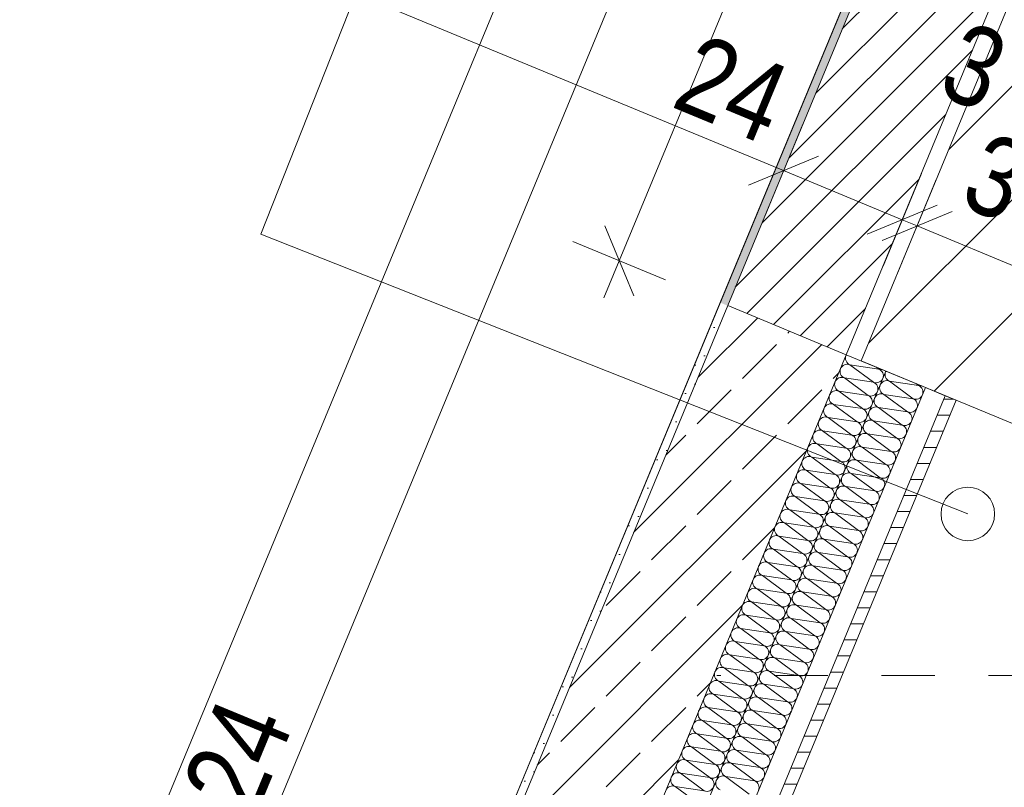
# Model space of a CAD drawing. Header units: metres. Extents: x -89 to 754, y -195 to 69.
# Tile 110 of 256: x 7.35 to 9.19, y 4.28 to 5.72. Entities that reach past the tile are written whole.
import ezdxf

# ---------------------------------------------------------------- set-up
doc = ezdxf.new("R2010")
doc.units = ezdxf.units.M
doc.header["$MEASUREMENT"] = 0
doc.linetypes.add('Strichlinie_ eng', pattern=[0.115, 0.075, -0.04])
for name, color, linetype in [('10 Wand außen', 7, 'Continuous'), ('30 Dach', 7, 'Continuous'), ('70 Entwässerung_Regenwasser', 7, 'Continuous'), ('90 Allgemein Hinweise', 7, 'Continuous'), ('95 Ausführungsplanung Bemaßung', 7, 'Continuous'), ('Neubau_10 Wand außen', 7, 'Continuous'), ('Neubau_50 Möblierung', 7, 'Continuous'), ('Neubau_95 Ausführungsplanung Bemaßung', 7, 'Continuous')]:
    doc.layers.add(name, color=color, linetype=linetype)
doc.styles.add('ERSTELLTER_STIL_3', font='ARIALN.TTF')
doc.linetypes.add('Wolke', pattern='A,0,[4,995_ARC_230 ERW_GR_EG_2607291.Shx,S=0.015817,R=0,X=-0.000255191,Y=0.048578],-1.9835,0', length=1.9835)
doc.dimstyles.new('ERSTELLTER_STIL__4', dxfattribs={"dimtxt": 0.15, "dimasz": 0.095143, "dimexe": 0.18, "dimexo": 0.0625, "dimgap": 0, "dimtad": 1, "dimzin": 0, "dimdsep": 46, "dimtxsty": 'ERSTELLTER_STIL_3', "dimblk": 'ARROWHEAD_6', "dimblk1": 'ARROWHEAD_6', "dimblk2": 'ARROWHEAD_6', "dimcen": 0.09, "dimse1": 1, "dimse2": 1, "dimclrd": 7, "dimclre": 7, "dimclrt": 7, "dimazin": 0, "dimtfac": 1, "dimtdec": 4, "dimtmove": 0, "dimatfit": 3, "dimfxl": 1, "dimtolj": 1, "dimtzin": 0, "dimarcsym": 0})
doc.dimstyles.new('ERSTELLTER_STIL__6', dxfattribs={"dimtxt": 0.15, "dimasz": 0.095143, "dimexe": 0.18, "dimexo": 0.0625, "dimgap": 0, "dimtad": 1, "dimzin": 0, "dimdsep": 46, "dimtxsty": 'ERSTELLTER_STIL_3', "dimblk": 'ARROWHEAD_6', "dimblk1": 'ARROWHEAD_6', "dimblk2": 'ARROWHEAD_6', "dimcen": 0.09, "dimse1": 1, "dimse2": 1, "dimclrd": 7, "dimclre": 7, "dimclrt": 7, "dimazin": 0, "dimtfac": 1, "dimtdec": 4, "dimtmove": 2, "dimatfit": 3, "dimfxl": 1, "dimtolj": 1, "dimtzin": 0, "dimarcsym": 0})
doc.dimstyles.new('ERSTELLTER_STIL__8', dxfattribs={"dimtxt": 0.125, "dimasz": 0.091787, "dimexe": 0.18, "dimexo": 0.04, "dimgap": 0, "dimtad": 1, "dimtih": 1, "dimtoh": 1, "dimzin": 0, "dimdsep": 46, "dimtxsty": 'ERSTELLTER_STIL_3', "dimblk": 'ARROWHEAD_5', "dimblk1": 'ARROWHEAD_5', "dimblk2": 'ARROWHEAD_5', "dimcen": 0.09, "dimclrd": 7, "dimclre": 7, "dimclrt": 7, "dimazin": 0, "dimtfac": 1, "dimtdec": 4, "dimtmove": 2, "dimatfit": 3, "dimfxl": 1, "dimtolj": 1, "dimtzin": 0, "dimarcsym": 0})
pattern_1 = [(45, (0, 0), (-0.01767767, 0.01767767), [0, -0.025])]

# ---------------------------------------------------------------- blocks, each defined once
blk = doc.blocks.new('*X93')
at = {"layer": 'Neubau_10 Wand außen', "color": 8, "linetype": 'Continuous', "lineweight": 9}
for p, q in [((9.0164, 5.011), (8.9722, 5.0437)), ((9.0266, 5.0357), (8.9722, 5.0437)), ((9.0266, 5.0357), (9.022, 5.0391)), ((9.0062, 4.9864), (8.962, 5.0191)), ((9.0164, 5.011), (8.962, 5.0191)), ((8.996, 4.9617), (8.9518, 4.9945)), ((9.0062, 4.9864), (8.9518, 4.9945)), ((8.9858, 4.9371), (8.9416, 4.9698)), ((8.996, 4.9617), (8.9416, 4.9698)), ((8.9756, 4.9125), (8.9314, 4.9452)), ((8.9858, 4.9371), (8.9314, 4.9452)), ((8.9654, 4.8878), (8.9212, 4.9206)), ((8.9756, 4.9125), (8.9212, 4.9206)), ((8.9552, 4.8632), (8.911, 4.8959)), ((8.9654, 4.8878), (8.911, 4.8959)), ((8.945, 4.8386), (8.9008, 4.8713)), ((8.9552, 4.8632), (8.9008, 4.8713)), ((8.9348, 4.8139), (8.8906, 4.8467)), ((8.945, 4.8386), (8.8906, 4.8467)), ((8.9245, 4.7893), (8.8804, 4.822)), ((8.9348, 4.8139), (8.8804, 4.822)), ((8.9143, 4.7646), (8.8702, 4.7974)), ((8.9245, 4.7893), (8.8702, 4.7974)), ((8.9041, 4.74), (8.86, 4.7727)), ((8.9143, 4.7646), (8.86, 4.7727)), ((8.8939, 4.7154), (8.8498, 4.7481)), ((8.9041, 4.74), (8.8498, 4.7481)), ((8.8837, 4.6907), (8.8396, 4.7235)), ((8.8939, 4.7154), (8.8396, 4.7235)), ((8.8735, 4.6661), (8.8294, 4.6988)), ((8.8837, 4.6907), (8.8294, 4.6988)), ((8.8633, 4.6415), (8.8191, 4.6742)), ((8.8735, 4.6661), (8.8191, 4.6742)), ((8.8531, 4.6168), (8.8089, 4.6496)), ((8.8633, 4.6415), (8.8089, 4.6496)), ((8.8429, 4.5922), (8.7987, 4.6249)), ((8.8531, 4.6168), (8.7987, 4.6249)), ((8.8327, 4.5676), (8.7885, 4.6003)), ((8.8429, 4.5922), (8.7885, 4.6003)), ((8.8225, 4.5429), (8.7783, 4.5756)), ((8.8327, 4.5676), (8.7783, 4.5756)), ((8.8123, 4.5183), (8.7681, 4.551)), ((8.8225, 4.5429), (8.7681, 4.551)), ((8.8021, 4.4936), (8.7579, 4.5264)), ((8.8123, 4.5183), (8.7579, 4.5264)), ((8.7919, 4.469), (8.7477, 4.5017)), ((8.8021, 4.4936), (8.7477, 4.5017)), ((8.7817, 4.4444), (8.7375, 4.4771)), ((8.7919, 4.469), (8.7375, 4.4771)), ((8.7715, 4.4197), (8.7273, 4.4525)), ((8.7817, 4.4444), (8.7273, 4.4525)), ((8.7613, 4.3951), (8.7171, 4.4278)), ((8.7715, 4.4197), (8.7171, 4.4278)), ((8.7511, 4.3705), (8.7069, 4.4032)), ((8.7613, 4.3951), (8.7069, 4.4032)), ((8.7409, 4.3458), (8.6967, 4.3786)), ((8.7511, 4.3705), (8.6967, 4.3786)), ((8.7307, 4.3212), (8.6865, 4.3539)), ((8.7409, 4.3458), (8.6865, 4.3539)), ((8.7205, 4.2966), (8.6763, 4.3293)), ((8.7307, 4.3212), (8.6763, 4.3293)), ((8.7102, 4.2719), (8.6661, 4.3046)), ((8.7205, 4.2966), (8.6661, 4.3046))]:
    blk.add_line(p, q, dxfattribs=at)
for centre, start, end in [((8.9773, 5.0561), 157.5, 247.5), ((8.9773, 5.0561), 151.5389, 157.5), ((8.9671, 5.0314), 67.5, 157.5), ((8.9671, 5.0314), 157.5, 247.5), ((9.0215, 5.0233), 337.5, 67.5), ((9.0317, 5.048), 247.5, 273.8439), ((8.9569, 5.0068), 157.5, 247.5), ((8.9569, 5.0068), 67.5, 157.5), ((9.0215, 5.0233), 247.5, 337.5), ((9.0113, 4.9987), 337.5, 67.5), ((8.9467, 4.9822), 157.5, 247.5), ((8.9467, 4.9822), 67.5, 157.5), ((9.0113, 4.9987), 247.5, 337.5), ((8.9365, 4.9575), 67.5, 157.5), ((9.0011, 4.9741), 247.5, 337.5), ((9.0011, 4.9741), 337.5, 67.5), ((8.9365, 4.9575), 157.5, 247.5), ((8.9909, 4.9494), 337.5, 67.5), ((8.9263, 4.9329), 157.5, 247.5), ((8.9263, 4.9329), 67.5, 157.5), ((8.9909, 4.9494), 247.5, 337.5), ((8.9807, 4.9248), 337.5, 67.5), ((8.9161, 4.9082), 157.5, 247.5), ((8.9161, 4.9082), 67.5, 157.5), ((8.9807, 4.9248), 247.5, 337.5), ((8.9059, 4.8836), 67.5, 157.5), ((8.9705, 4.9002), 247.5, 337.5), ((8.9705, 4.9002), 337.5, 67.5), ((8.9059, 4.8836), 157.5, 247.5), ((8.9603, 4.8755), 337.5, 67.5), ((8.8957, 4.859), 157.5, 247.5), ((8.8957, 4.859), 67.5, 157.5), ((8.9603, 4.8755), 247.5, 337.5), ((8.9501, 4.8509), 337.5, 67.5), ((8.8855, 4.8343), 157.5, 247.5), ((8.8855, 4.8343), 67.5, 157.5), ((8.9501, 4.8509), 247.5, 337.5), ((8.8753, 4.8097), 67.5, 157.5), ((8.9399, 4.8262), 247.5, 337.5), ((8.9399, 4.8262), 337.5, 67.5), ((8.8753, 4.8097), 157.5, 247.5), ((8.9297, 4.8016), 337.5, 67.5), ((8.8651, 4.7851), 157.5, 247.5), ((8.8651, 4.7851), 67.5, 157.5), ((8.9297, 4.8016), 247.5, 337.5), ((8.9194, 4.777), 337.5, 67.5), ((8.8549, 4.7604), 67.5, 157.5), ((8.9194, 4.777), 247.5, 337.5), ((8.8447, 4.7358), 67.5, 157.5), ((8.8549, 4.7604), 157.5, 247.5), ((8.9092, 4.7523), 337.5, 67.5), ((8.8447, 4.7358), 157.5, 247.5), ((8.9092, 4.7523), 247.5, 337.5), ((8.899, 4.7277), 337.5, 67.5), ((8.8345, 4.7111), 157.5, 247.5), ((8.8345, 4.7111), 67.5, 157.5), ((8.899, 4.7277), 247.5, 337.5), ((8.8888, 4.7031), 337.5, 67.5), ((8.8243, 4.6865), 67.5, 157.5), ((8.8888, 4.7031), 247.5, 337.5), ((8.814, 4.6619), 67.5, 157.5), ((8.8243, 4.6865), 157.5, 247.5), ((8.8786, 4.6784), 337.5, 67.5), ((8.814, 4.6619), 157.5, 247.5), ((8.8786, 4.6784), 247.5, 337.5), ((8.8684, 4.6538), 337.5, 67.5), ((8.8038, 4.6372), 157.5, 247.5), ((8.8038, 4.6372), 67.5, 157.5), ((8.8684, 4.6538), 247.5, 337.5), ((8.8582, 4.6291), 337.5, 67.5), ((8.7936, 4.6126), 67.5, 157.5), ((8.8582, 4.6291), 247.5, 337.5), ((8.7834, 4.588), 67.5, 157.5), ((8.7936, 4.6126), 157.5, 247.5), ((8.848, 4.6045), 337.5, 67.5), ((8.7834, 4.588), 157.5, 247.5), ((8.848, 4.6045), 247.5, 337.5), ((8.8378, 4.5799), 337.5, 67.5), ((8.7732, 4.5633), 157.5, 247.5), ((8.7732, 4.5633), 67.5, 157.5), ((8.8378, 4.5799), 247.5, 337.5), ((8.8276, 4.5552), 337.5, 67.5), ((8.763, 4.5387), 67.5, 157.5), ((8.8276, 4.5552), 247.5, 337.5), ((8.7528, 4.5141), 67.5, 157.5), ((8.763, 4.5387), 157.5, 247.5), ((8.8174, 4.5306), 337.5, 67.5), ((8.7528, 4.5141), 157.5, 247.5), ((8.8174, 4.5306), 247.5, 337.5), ((8.8072, 4.506), 337.5, 67.5), ((8.7426, 4.4894), 157.5, 247.5), ((8.7426, 4.4894), 67.5, 157.5), ((8.8072, 4.506), 247.5, 337.5), ((8.797, 4.4813), 337.5, 67.5), ((8.7324, 4.4648), 67.5, 157.5), ((8.797, 4.4813), 247.5, 337.5), ((8.7222, 4.4401), 67.5, 157.5), ((8.7324, 4.4648), 157.5, 247.5), ((8.7868, 4.4567), 337.5, 67.5), ((8.7222, 4.4401), 157.5, 247.5), ((8.7868, 4.4567), 247.5, 337.5), ((8.7766, 4.4321), 337.5, 67.5), ((8.712, 4.4155), 157.5, 247.5), ((8.712, 4.4155), 67.5, 157.5), ((8.7766, 4.4321), 247.5, 337.5), ((8.7664, 4.4074), 337.5, 67.5), ((8.7018, 4.3909), 67.5, 157.5), ((8.7664, 4.4074), 247.5, 337.5), ((8.6916, 4.3662), 67.5, 157.5), ((8.7018, 4.3909), 157.5, 247.5), ((8.7562, 4.3828), 337.5, 67.5), ((8.6916, 4.3662), 157.5, 247.5), ((8.7562, 4.3828), 247.5, 337.5), ((8.746, 4.3581), 337.5, 67.5), ((8.6814, 4.3416), 157.5, 247.5), ((8.6814, 4.3416), 67.5, 157.5), ((8.746, 4.3581), 247.5, 337.5), ((8.7358, 4.3335), 337.5, 67.5), ((8.6712, 4.317), 67.5, 157.5), ((8.7358, 4.3335), 247.5, 337.5), ((8.6712, 4.317), 157.5, 247.5), ((8.7256, 4.3089), 337.5, 67.5), ((8.661, 4.2923), 157.5, 247.5), ((8.661, 4.2923), 67.5, 157.5), ((8.7256, 4.3089), 247.5, 337.5), ((8.7153, 4.2842), 337.5, 67.5)]:
    blk.add_arc(centre, 0.0133, start, end, dxfattribs=at)
blk = doc.blocks.new('*X95')
at = {"layer": 'Neubau_10 Wand außen', "color": 8, "linetype": 'Continuous', "lineweight": 9}
for p, q in [((8.9425, 5.0416), (8.8983, 5.0744)), ((8.9527, 5.0663), (8.8983, 5.0744)), ((8.9527, 5.0663), (8.9481, 5.0697)), ((8.9323, 5.017), (8.8881, 5.0497)), ((8.9425, 5.0416), (8.8881, 5.0497)), ((8.9221, 4.9924), (8.8779, 5.0251)), ((8.9323, 5.017), (8.8779, 5.0251)), ((8.9119, 4.9677), (8.8677, 5.0004)), ((8.9221, 4.9924), (8.8677, 5.0004)), ((8.9017, 4.9431), (8.8575, 4.9758)), ((8.9119, 4.9677), (8.8575, 4.9758)), ((8.8915, 4.9184), (8.8473, 4.9512)), ((8.9017, 4.9431), (8.8473, 4.9512)), ((8.8813, 4.8938), (8.8371, 4.9265)), ((8.8915, 4.9184), (8.8371, 4.9265)), ((8.871, 4.8692), (8.8269, 4.9019)), ((8.8813, 4.8938), (8.8269, 4.9019)), ((8.8608, 4.8445), (8.8167, 4.8773)), ((8.871, 4.8692), (8.8167, 4.8773)), ((8.8506, 4.8199), (8.8065, 4.8526)), ((8.8608, 4.8445), (8.8065, 4.8526)), ((8.8404, 4.7953), (8.7963, 4.828)), ((8.8506, 4.8199), (8.7963, 4.828)), ((8.8302, 4.7706), (8.7861, 4.8034)), ((8.8404, 4.7953), (8.7861, 4.8034)), ((8.82, 4.746), (8.7759, 4.7787)), ((8.8302, 4.7706), (8.7759, 4.7787)), ((8.8098, 4.7214), (8.7656, 4.7541)), ((8.82, 4.746), (8.7656, 4.7541)), ((8.7996, 4.6967), (8.7554, 4.7294)), ((8.8098, 4.7214), (8.7554, 4.7294)), ((8.7894, 4.6721), (8.7452, 4.7048)), ((8.7996, 4.6967), (8.7452, 4.7048)), ((8.7792, 4.6474), (8.735, 4.6802)), ((8.7894, 4.6721), (8.735, 4.6802)), ((8.769, 4.6228), (8.7248, 4.6555)), ((8.7792, 4.6474), (8.7248, 4.6555)), ((8.7588, 4.5982), (8.7146, 4.6309)), ((8.769, 4.6228), (8.7146, 4.6309)), ((8.7486, 4.5735), (8.7044, 4.6063)), ((8.7588, 4.5982), (8.7044, 4.6063)), ((8.7384, 4.5489), (8.6942, 4.5816)), ((8.7486, 4.5735), (8.6942, 4.5816)), ((8.7282, 4.5243), (8.684, 4.557)), ((8.7384, 4.5489), (8.684, 4.557)), ((8.718, 4.4996), (8.6738, 4.5324)), ((8.7282, 4.5243), (8.6738, 4.5324)), ((8.7078, 4.475), (8.6636, 4.5077)), ((8.718, 4.4996), (8.6636, 4.5077)), ((8.6976, 4.4503), (8.6534, 4.4831)), ((8.7078, 4.475), (8.6534, 4.4831)), ((8.6874, 4.4257), (8.6432, 4.4584)), ((8.6976, 4.4503), (8.6432, 4.4584)), ((8.6772, 4.4011), (8.633, 4.4338)), ((8.6874, 4.4257), (8.633, 4.4338)), ((8.6669, 4.3764), (8.6228, 4.4092)), ((8.6772, 4.4011), (8.6228, 4.4092)), ((8.6567, 4.3518), (8.6126, 4.3845)), ((8.6669, 4.3764), (8.6126, 4.3845)), ((8.6465, 4.3272), (8.6024, 4.3599)), ((8.6567, 4.3518), (8.6024, 4.3599)), ((8.6363, 4.3025), (8.5922, 4.3353)), ((8.6465, 4.3272), (8.5922, 4.3353)), ((8.6261, 4.2779), (8.582, 4.3106)), ((8.6363, 4.3025), (8.582, 4.3106)), ((8.6159, 4.2533), (8.5718, 4.286)), ((8.6261, 4.2779), (8.5718, 4.286))]:
    blk.add_line(p, q, dxfattribs=at)
for centre, start, end in [((8.9034, 5.0867), 157.5, 247.5), ((8.9034, 5.0867), 151.5389, 157.5), ((8.8932, 5.062), 157.5, 247.5), ((8.8932, 5.062), 67.5, 157.5), ((8.9476, 5.054), 337.5, 67.5), ((8.9578, 5.0786), 247.5, 273.8438), ((8.883, 5.0374), 157.5, 247.5), ((8.883, 5.0374), 67.5, 157.5), ((8.9476, 5.054), 247.5, 337.5), ((8.8728, 5.0128), 67.5, 157.5), ((8.9374, 5.0293), 247.5, 337.5), ((8.9374, 5.0293), 337.5, 67.5), ((8.8728, 5.0128), 157.5, 247.5), ((8.9272, 5.0047), 337.5, 67.5), ((8.8626, 4.9881), 157.5, 247.5), ((8.8626, 4.9881), 67.5, 157.5), ((8.9272, 5.0047), 247.5, 337.5), ((8.917, 4.98), 337.5, 67.5), ((8.8524, 4.9635), 157.5, 247.5), ((8.8524, 4.9635), 67.5, 157.5), ((8.917, 4.98), 247.5, 337.5), ((8.8422, 4.9389), 67.5, 157.5), ((8.9068, 4.9554), 247.5, 337.5), ((8.9068, 4.9554), 337.5, 67.5), ((8.8422, 4.9389), 157.5, 247.5), ((8.8966, 4.9308), 337.5, 67.5), ((8.832, 4.9142), 157.5, 247.5), ((8.832, 4.9142), 67.5, 157.5), ((8.8966, 4.9308), 247.5, 337.5), ((8.8864, 4.9061), 337.5, 67.5), ((8.8218, 4.8896), 157.5, 247.5), ((8.8218, 4.8896), 67.5, 157.5), ((8.8864, 4.9061), 247.5, 337.5), ((8.8116, 4.8649), 67.5, 157.5), ((8.8761, 4.8815), 247.5, 337.5), ((8.8761, 4.8815), 337.5, 67.5), ((8.8116, 4.8649), 157.5, 247.5), ((8.8659, 4.8569), 337.5, 67.5), ((8.8014, 4.8403), 157.5, 247.5), ((8.8014, 4.8403), 67.5, 157.5), ((8.8659, 4.8569), 247.5, 337.5), ((8.8557, 4.8322), 337.5, 67.5), ((8.7912, 4.8157), 67.5, 157.5), ((8.8557, 4.8322), 247.5, 337.5), ((8.781, 4.791), 67.5, 157.5), ((8.7912, 4.8157), 157.5, 247.5), ((8.8455, 4.8076), 337.5, 67.5), ((8.781, 4.791), 157.5, 247.5), ((8.8455, 4.8076), 247.5, 337.5), ((8.8353, 4.7829), 337.5, 67.5), ((8.7707, 4.7664), 157.5, 247.5), ((8.7707, 4.7664), 67.5, 157.5), ((8.8353, 4.7829), 247.5, 337.5), ((8.8251, 4.7583), 337.5, 67.5), ((8.7605, 4.7418), 67.5, 157.5), ((8.8251, 4.7583), 247.5, 337.5), ((8.7503, 4.7171), 67.5, 157.5), ((8.7605, 4.7418), 157.5, 247.5), ((8.8149, 4.7337), 337.5, 67.5), ((8.7503, 4.7171), 157.5, 247.5), ((8.8149, 4.7337), 247.5, 337.5), ((8.8047, 4.709), 337.5, 67.5), ((8.7401, 4.6925), 157.5, 247.5), ((8.7401, 4.6925), 67.5, 157.5), ((8.8047, 4.709), 247.5, 337.5), ((8.7945, 4.6844), 337.5, 67.5), ((8.7299, 4.6679), 67.5, 157.5), ((8.7945, 4.6844), 247.5, 337.5), ((8.7197, 4.6432), 67.5, 157.5), ((8.7299, 4.6679), 157.5, 247.5), ((8.7843, 4.6598), 337.5, 67.5), ((8.7197, 4.6432), 157.5, 247.5), ((8.7843, 4.6598), 247.5, 337.5), ((8.7741, 4.6351), 337.5, 67.5), ((8.7095, 4.6186), 157.5, 247.5), ((8.7095, 4.6186), 67.5, 157.5), ((8.7741, 4.6351), 247.5, 337.5), ((8.7639, 4.6105), 337.5, 67.5), ((8.6993, 4.5939), 67.5, 157.5), ((8.7639, 4.6105), 247.5, 337.5), ((8.6891, 4.5693), 67.5, 157.5), ((8.6993, 4.5939), 157.5, 247.5), ((8.7537, 4.5859), 337.5, 67.5), ((8.6891, 4.5693), 157.5, 247.5), ((8.7537, 4.5859), 247.5, 337.5), ((8.7435, 4.5612), 337.5, 67.5), ((8.6789, 4.5447), 157.5, 247.5), ((8.6789, 4.5447), 67.5, 157.5), ((8.7435, 4.5612), 247.5, 337.5), ((8.7333, 4.5366), 337.5, 67.5), ((8.6687, 4.52), 67.5, 157.5), ((8.7333, 4.5366), 247.5, 337.5), ((8.6585, 4.4954), 67.5, 157.5), ((8.6687, 4.52), 157.5, 247.5), ((8.7231, 4.5119), 337.5, 67.5), ((8.6585, 4.4954), 157.5, 247.5), ((8.7231, 4.5119), 247.5, 337.5), ((8.7129, 4.4873), 337.5, 67.5), ((8.6483, 4.4708), 157.5, 247.5), ((8.6483, 4.4708), 67.5, 157.5), ((8.7129, 4.4873), 247.5, 337.5), ((8.7027, 4.4627), 337.5, 67.5), ((8.6381, 4.4461), 67.5, 157.5), ((8.7027, 4.4627), 247.5, 337.5), ((8.6279, 4.4215), 67.5, 157.5), ((8.6381, 4.4461), 157.5, 247.5), ((8.6925, 4.438), 337.5, 67.5), ((8.6279, 4.4215), 157.5, 247.5), ((8.6925, 4.438), 247.5, 337.5), ((8.6823, 4.4134), 337.5, 67.5), ((8.6177, 4.3968), 157.5, 247.5), ((8.6177, 4.3968), 67.5, 157.5), ((8.6823, 4.4134), 247.5, 337.5), ((8.6721, 4.3888), 337.5, 67.5), ((8.6075, 4.3722), 67.5, 157.5), ((8.6721, 4.3888), 247.5, 337.5), ((8.6075, 4.3722), 157.5, 247.5), ((8.6618, 4.3641), 337.5, 67.5), ((8.5973, 4.3476), 157.5, 247.5), ((8.5973, 4.3476), 67.5, 157.5), ((8.6618, 4.3641), 247.5, 337.5), ((8.6516, 4.3395), 337.5, 67.5), ((8.5871, 4.3229), 157.5, 247.5), ((8.5871, 4.3229), 67.5, 157.5), ((8.6516, 4.3395), 247.5, 337.5), ((8.6414, 4.3148), 337.5, 67.5), ((8.5769, 4.2983), 67.5, 157.5), ((8.6414, 4.3148), 247.5, 337.5), ((8.5769, 4.2983), 157.5, 247.5), ((8.6312, 4.2902), 337.5, 67.5), ((8.5667, 4.2737), 67.5, 157.5), ((8.6312, 4.2902), 247.5, 337.5)]:
    blk.add_arc(centre, 0.0133, start, end, dxfattribs=at)
blk = doc.blocks.new('*D611')
at = {"layer": '95 Ausführungsplanung Bemaßung', "color": 7, "linetype": 'Continuous', "lineweight": 9}
for p, q in [((8.7453, 13.5183), (8.6911, 13.6492)), ((8.7182, 13.5838), (8.7469, 13.6532)), ((8.8049, 13.5478), (8.6314, 13.6197)), ((3.9184, 1.9961), (8.7182, 13.5838)), ((3.8913, 2.0616), (3.9455, 1.9307)), ((4.0052, 1.9602), (3.8317, 2.0321)), ((3.8897, 1.9267), (3.9184, 1.9961))]:
    blk.add_line(p, q, dxfattribs=at)
at = {"layer": '95 Ausführungsplanung Bemaßung', "color": 7, "lineweight": 9, "insert": (6.417, 8.061), "char_height": 0.15, "attachment_point": 7, "rotation": 67.5, "style": 'ERSTELLTER_STIL_3'}
blk.add_mtext('\\A1;{\\pql;\\fArial Narrow|b0|i0|c0|p0;\\W1.000000;12,54}', dxfattribs=at)
blk = doc.blocks.new('ARROWHEAD_6')
at = {"color": 0, "linetype": 'Continuous', "lineweight": 0}
for p, q in [((-0.5, -0.5), (0.5, 0.5)), ((0, 0), (-1, 0))]:
    blk.add_line(p, q, dxfattribs=at)
blk = doc.blocks.new('*D793')
at = {"layer": '95 Ausführungsplanung Bemaßung', "color": 7, "linetype": 'Continuous', "lineweight": 9}
for p, q in [((5.2598, 6.9473), (5.129, 6.8931)), ((5.1944, 6.9202), (5.4161, 6.8283)), ((5.3802, 6.7416), (5.4521, 6.9151)), ((5.4816, 6.8554), (5.3507, 6.8012)), ((5.4161, 6.8283), (8.7744, 5.4373))]:
    blk.add_line(p, q, dxfattribs=at)
blk = doc.blocks.new('*D794')
at = {"layer": '95 Ausführungsplanung Bemaßung', "color": 7, "linetype": 'Continuous', "lineweight": 9}
for p, q in [((5.4816, 6.8554), (5.3507, 6.8012)), ((5.4161, 6.8283), (8.7744, 5.4373)), ((8.7385, 5.3505), (8.8104, 5.524)), ((8.8399, 5.4644), (8.709, 5.4102))]:
    blk.add_line(p, q, dxfattribs=at)
at = {"layer": '95 Ausführungsplanung Bemaßung', "color": 7, "lineweight": 9, "char_height": 0.15, "attachment_point": 7, "rotation": 337.5, "style": 'ERSTELLTER_STIL_3'}
for s, insert in [('\\A1;{\\pql;\\fArial Narrow|b0|i0|c0|p0;\\W1.000000;3,63\\fArial Narrow|b0|i0|c0|p0;\\W1.000000;\\A1{\\H.66x;\\S5^  ;}}', (6.9078, 6.2052)), ('\\A1;{\\pql;\\fArial Narrow|b0|i0|c0|p0;\\W1.000000;24}', (8.5612, 5.5581))]:
    blk.add_mtext(s, dxfattribs=dict(at, insert=insert))
blk = doc.blocks.new('*D795')
at = {"layer": '95 Ausführungsplanung Bemaßung', "color": 7, "linetype": 'Continuous', "lineweight": 9}
for p, q in [((5.4161, 6.8283), (8.7744, 5.4373)), ((8.7385, 5.3505), (8.8104, 5.524)), ((8.8399, 5.4644), (8.709, 5.4102)), ((8.7744, 5.4373), (8.9962, 5.3454)), ((8.9602, 5.2587), (9.0321, 5.4322)), ((8.9307, 5.3183), (9.0616, 5.3725)), ((9.0893, 5.3611), (8.9585, 5.3069))]:
    blk.add_line(p, q, dxfattribs=at)
at = {"layer": '95 Ausführungsplanung Bemaßung', "color": 7, "lineweight": 9, "insert": (9.0573, 5.5799), "char_height": 0.15, "attachment_point": 7, "rotation": 337.5, "style": 'ERSTELLTER_STIL_3'}
blk.add_mtext('\\A1;{\\pql;\\fArial Narrow|b0|i0|c0|p0;\\W1.000000;3}', dxfattribs=at)
blk = doc.blocks.new('*D796')
at = {"layer": '95 Ausführungsplanung Bemaßung', "color": 7, "linetype": 'Continuous', "lineweight": 9}
for p, q in [((8.7744, 5.4373), (8.9962, 5.3454)), ((8.9602, 5.2587), (9.0321, 5.4322)), ((8.988, 5.2472), (9.0598, 5.4207)), ((8.9307, 5.3183), (9.0616, 5.3725)), ((9.0893, 5.3611), (8.9585, 5.3069)), ((8.9962, 5.3454), (9.0239, 5.334)), ((9.0239, 5.334), (9.3611, 5.1943))]:
    blk.add_line(p, q, dxfattribs=at)
blk = doc.blocks.new('*D797')
at = {"layer": '95 Ausführungsplanung Bemaßung', "color": 7, "linetype": 'Continuous', "lineweight": 9}
for p, q in [((8.9307, 5.3183), (9.0616, 5.3725)), ((9.0893, 5.3611), (8.9585, 5.3069)), ((9.0239, 5.334), (9.3611, 5.1943)), ((9.3252, 5.1075), (9.397, 5.281)), ((9.2957, 5.1672), (9.4265, 5.2214)), ((9.3611, 5.1943), (9.4305, 5.1655))]:
    blk.add_line(p, q, dxfattribs=at)
at = {"layer": '95 Ausführungsplanung Bemaßung', "color": 7, "lineweight": 9, "insert": (9.0824, 5.3341), "char_height": 0.15, "attachment_point": 7, "rotation": 337.5, "style": 'ERSTELLTER_STIL_3'}
blk.add_mtext('\\A1;{\\pql;\\fArial Narrow|b0|i0|c0|p0;\\W1.000000;36\\fArial Narrow|b0|i0|c0|p0;\\W1.000000;\\A1{\\H.66x;\\S5^  ;}}', dxfattribs=at)
blk = doc.blocks.new('*D869')
at = {"layer": '95 Ausführungsplanung Bemaßung', "color": 7, "linetype": 'Continuous', "lineweight": 9}
for p, q in [((3.8784, 3.1158), (3.6566, 3.2077)), ((3.8129, 3.0887), (3.9438, 3.1429)), ((7.2367, 1.7248), (3.8784, 3.1158)), ((7.1712, 1.6977), (7.3021, 1.7519))]:
    blk.add_line(p, q, dxfattribs=at)
at = {"layer": '95 Ausführungsplanung Bemaßung', "color": 7, "lineweight": 9, "char_height": 0.15, "attachment_point": 7, "rotation": 337.5, "style": 'ERSTELLTER_STIL_3'}
for s, insert in [('\\A1;{\\pql;\\fArial Narrow|b0|i0|c0|p0;\\W1.000000;24}', (3.9361, 3.1244)), ('\\A1;{\\pql;\\fArial Narrow|b0|i0|c0|p0;\\W1.000000;3,63\\fArial Narrow|b0|i0|c0|p0;\\W1.000000;\\A1{\\H.66x;\\S5^  ;}}', (5.3701, 2.4927))]:
    blk.add_mtext(s, dxfattribs=dict(at, insert=insert))
blk = doc.blocks.new('*D874')
at = {"layer": '95 Ausführungsplanung Bemaßung', "color": 7, "linetype": 'Continuous', "lineweight": 9}
for p, q in [((11.8622, 13.857), (11.808, 13.9878)), ((11.8639, 13.9918), (11.8351, 13.9224)), ((11.7484, 13.9583), (11.9219, 13.8865)), ((11.8351, 13.9224), (7.7947, 4.1681)), ((7.8218, 4.1026), (7.7676, 4.2335)), ((7.7947, 4.1681), (7.7029, 3.9463))]:
    blk.add_line(p, q, dxfattribs=at)
at = {"layer": '95 Ausführungsplanung Bemaßung', "color": 7, "lineweight": 9, "char_height": 0.15, "attachment_point": 7, "rotation": 67.5, "style": 'ERSTELLTER_STIL_3'}
for s, insert in [('\\A1;{\\pql;\\fArial Narrow|b0|i0|c0|p0;\\W1.000000;10,56}', (9.704, 8.856)), ('\\A1;{\\pql;\\fArial Narrow|b0|i0|c0|p0;\\W1.000000;24}', (7.7862, 4.2258))]:
    blk.add_mtext(s, dxfattribs=dict(at, insert=insert))
blk = doc.blocks.new('*D875')
at = {"layer": '95 Ausführungsplanung Bemaßung', "color": 7, "linetype": 'Continuous', "lineweight": 9}
for p, q in [((11.8351, 13.9224), (7.7947, 4.1681)), ((7.8218, 4.1026), (7.7676, 4.2335)), ((7.708, 4.204), (7.8815, 4.1321)), ((7.7947, 4.1681), (7.7029, 3.9463)), ((7.73, 3.8809), (7.6758, 4.0118)), ((7.6161, 3.9823), (7.7896, 3.9104)), ((7.7029, 3.9463), (6.551, 1.1655))]:
    blk.add_line(p, q, dxfattribs=at)
blk = doc.blocks.new('*D888')
at = {"layer": '95 Ausführungsplanung Bemaßung', "color": 7, "linetype": 'Continuous', "lineweight": 9}
for p, q in [((7.4076, 13.9648), (7.3534, 14.0957)), ((7.3805, 14.0302), (7.4092, 14.0996)), ((7.4672, 13.9943), (7.2937, 14.0662)), ((3.7668, 5.3061), (7.3805, 14.0302)), ((3.7397, 5.3715), (3.7939, 5.2407)), ((3.8536, 5.2702), (3.6801, 5.342)), ((3.189, 3.911), (3.7668, 5.3061))]:
    blk.add_line(p, q, dxfattribs=at)
at = {"layer": '95 Ausführungsplanung Bemaßung', "color": 7, "lineweight": 9, "insert": (5.5013, 9.4807), "char_height": 0.15, "attachment_point": 7, "rotation": 67.5, "style": 'ERSTELLTER_STIL_3'}
blk.add_mtext('\\A1;{\\pql;\\fArial Narrow|b0|i0|c0|p0;\\W1.000000;9,44\\fArial Narrow|b0|i0|c0|p0;\\W1.000000;\\A1{\\H.66x;\\S5^  ;}}', dxfattribs=at)
blk = doc.blocks.new('*D893')
at = {"layer": '95 Ausführungsplanung Bemaßung', "color": 7, "linetype": 'Continuous', "lineweight": 9}
for p, q in [((13.2356, 13.6944), (13.1814, 13.8253)), ((13.2373, 13.8293), (13.2085, 13.7599)), ((13.1218, 13.7958), (13.2953, 13.7239)), ((13.2085, 13.7599), (9.5122, 4.836)), ((9.5393, 4.7706), (9.4851, 4.9015)), ((9.4254, 4.872), (9.5989, 4.8001)), ((9.5122, 4.836), (7.7808, 0.6561))]:
    blk.add_line(p, q, dxfattribs=at)
at = {"layer": '95 Ausführungsplanung Bemaßung', "color": 7, "lineweight": 9, "insert": (11.2679, 9.1533), "char_height": 0.15, "attachment_point": 7, "rotation": 67.5, "style": 'ERSTELLTER_STIL_3'}
blk.add_mtext('\\A1;{\\pql;\\fArial Narrow|b0|i0|c0|p0;\\W1.000000;9,66}', dxfattribs=at)
blk = doc.blocks.new('*D894')
at = {"layer": '95 Ausführungsplanung Bemaßung', "color": 7, "linetype": 'Continuous', "lineweight": 9}
for p, q in [((9.5393, 4.7706), (9.4851, 4.9015)), ((9.4254, 4.872), (9.5989, 4.8001)), ((9.5122, 4.836), (7.7808, 0.6561)), ((7.8079, 0.5907), (7.7537, 0.7215)), ((7.7808, 0.6561), (7.6889, 0.4343))]:
    blk.add_line(p, q, dxfattribs=at)
at = {"layer": '95 Ausführungsplanung Bemaßung', "color": 7, "lineweight": 9, "insert": (8.5741, 2.5586), "char_height": 0.15, "attachment_point": 7, "rotation": 67.5, "style": 'ERSTELLTER_STIL_3'}
blk.add_mtext('\\A1;{\\pql;\\fArial Narrow|b0|i0|c0|p0;\\W1.000000;4,52\\fArial Narrow|b0|i0|c0|p0;\\W1.000000;\\A1{\\H.66x;\\S5^  ;}}', dxfattribs=at)
blk = doc.blocks.new('*D895')
at = {"layer": '95 Ausführungsplanung Bemaßung', "color": 7, "linetype": 'Continuous', "lineweight": 9}
for p, q in [((9.5122, 4.836), (7.7808, 0.6561)), ((7.8079, 0.5907), (7.7537, 0.7215)), ((7.694, 0.692), (7.8675, 0.6201)), ((7.7808, 0.6561), (7.6889, 0.4343)), ((7.6618, 0.4998), (7.716, 0.3689)), ((7.6022, 0.4703), (7.7757, 0.3984)), ((7.6889, 0.4343), (7.6602, 0.365))]:
    blk.add_line(p, q, dxfattribs=at)
at = {"layer": '95 Ausführungsplanung Bemaßung', "color": 7, "lineweight": 9, "insert": (7.6888, 0.4668), "char_height": 0.15, "attachment_point": 7, "rotation": 67.5, "style": 'ERSTELLTER_STIL_3'}
blk.add_mtext('\\A1;{\\pql;\\fArial Narrow|b0|i0|c0|p0;\\W1.000000;24}', dxfattribs=at)
blk = doc.blocks.new('*D898')
at = {"layer": '95 Ausführungsplanung Bemaßung', "color": 7, "linetype": 'Continuous', "lineweight": 9}
for p, q in [((9.9088, 4.6175), (9.8546, 4.7484)), ((9.8817, 4.683), (9.9104, 4.7524)), ((9.9684, 4.647), (9.795, 4.7189)), ((8.2142, 0.6573), (9.8817, 4.683)), ((8.1871, 0.7227), (8.2413, 0.5919)), ((8.301, 0.6214), (8.1275, 0.6932))]:
    blk.add_line(p, q, dxfattribs=at)
at = {"layer": '95 Ausführungsplanung Bemaßung', "color": 7, "lineweight": 9, "char_height": 0.15, "attachment_point": 7, "rotation": 67.5, "style": 'ERSTELLTER_STIL_3'}
for s, insert in [('\\A1;{\\pql;\\fArial Narrow|b0|i0|c0|p0;\\W1.000000;4,35\\fArial Narrow|b0|i0|c0|p0;\\W1.000000;\\A1{\\H.66x;\\S5^  ;}}', (8.9756, 2.4827)), ('\\A1;{\\pql;\\fArial Narrow|b0|i0|c0|p0;\\W1.000000;16\\fArial Narrow|b0|i0|c0|p0;\\W1.000000;\\A1{\\H.66x;\\S5^  ;}}', (8.2126, 0.7122))]:
    blk.add_mtext(s, dxfattribs=dict(at, insert=insert))
blk = doc.blocks.new('*D899')
at = {"layer": '95 Ausführungsplanung Bemaßung', "color": 7, "linetype": 'Continuous', "lineweight": 9}
for p, q in [((12.047, 13.7804), (11.9928, 13.9113)), ((12.0486, 13.9153), (12.0199, 13.8459)), ((11.9331, 13.8818), (12.1066, 13.8099)), ((12.0199, 13.8459), (8.4672, 5.2689)), ((8.4401, 5.3343), (8.4943, 5.2034)), ((8.3804, 5.3048), (8.5539, 5.2329)), ((8.4672, 5.2689), (8.4384, 5.1995))]:
    blk.add_line(p, q, dxfattribs=at)
at = {"layer": '95 Ausführungsplanung Bemaßung', "color": 7, "lineweight": 9, "insert": (10.1712, 9.3699), "char_height": 0.15, "attachment_point": 7, "rotation": 67.5, "style": 'ERSTELLTER_STIL_3'}
blk.add_mtext('\\A1;{\\pql;\\fArial Narrow|b0|i0|c0|p0;\\W1.000000;9,28\\fArial Narrow|b0|i0|c0|p0;\\W1.000000;\\A1{\\H.66x;\\S5^  ;}}', dxfattribs=at)
blk = doc.blocks.new('*D903')
at = {"layer": 'Neubau_95 Ausführungsplanung Bemaßung', "linetype": 'Continuous', "lineweight": 9}
for points in [[(11.2392, 13.7619), (11.2187, 13.6675), (11.2686, 13.6699)], [(11.8463, 12.8534), (11.7725, 12.9158), (11.7512, 12.8705)]]:
    blk.add_hatch(color=7, dxfattribs=at).paths.add_polyline_path(points)
at = {"layer": 'Neubau_95 Ausführungsplanung Bemaßung', "color": 7, "linetype": 'Continuous', "lineweight": 9}
for p, q in [((11.2392, 13.7619), (11.2187, 13.6675)), ((11.2392, 13.7619), (11.2686, 13.6699)), ((11.2686, 13.6699), (11.2187, 13.6675)), ((11.7512, 12.8705), (11.7725, 12.9158)), ((11.8463, 12.8534), (11.7725, 12.9158)), ((11.8463, 12.8534), (11.7512, 12.8705))]:
    blk.add_line(p, q, dxfattribs=at)
blk.add_arc((12.2226, 13.7619), 0.9834, 185.4382, 242.0618, dxfattribs=at)
at = {"layer": 'Neubau_95 Ausführungsplanung Bemaßung', "color": 7, "lineweight": 9, "char_height": 0.125, "attachment_point": 7, "style": 'ERSTELLTER_STIL_3'}
for s, insert in [('\\A1;{\\pql;\\fArial Narrow|b0|i0|c0|p0;\\W1.000000;ca. 67,50°}', (10.1715, 13.0792)), ('\\A1;{\\pql;\\fArial Narrow|b0|i0|c0|p0;\\W1.000000;parallel zum Bestand}', (10.1715, 12.9042))]:
    blk.add_mtext(s, dxfattribs=dict(at, insert=insert))
blk = doc.blocks.new('ARROWHEAD_5')
at = {"linetype": 'Continuous', "lineweight": 0}
blk.add_hatch(color=0, dxfattribs=at).paths.add_polyline_path([(-1, 0.2679), (0, 0), (-1, -0.2679)])
at = {"color": 0, "linetype": 'Continuous', "lineweight": 0}
blk.add_line((0, 0), (-1, 0), dxfattribs=at)

msp = doc.modelspace()

# ---------------------------------------------------------------- hatches: boundary and pattern name
at = {"layer": '10 Wand außen', "linetype": 'Continuous', "lineweight": 18, "true_color": 0x1f1f1f}
h = msp.add_hatch(dxfattribs=at)
h.set_pattern_fill('Mauerziegel_HLz_4_0001', color=250, style=0, pattern_type=2)
h.set_pattern_definition([(45, (0, 0), (-0.106066, 0.106066), [])])
h.paths.add_polyline_path([(8.9193, 5.0816), (9.2566, 4.9419), (11.7024, 10.8468), (11.3652, 10.9865)])
at = {"layer": 'Neubau_10 Wand außen', "linetype": 'Continuous', "lineweight": 0, "true_color": 0x000000}
h = msp.add_hatch(dxfattribs=at)
h.set_pattern_fill('Hochlochziegel_0001', color=18, style=0, pattern_type=2)
h.set_pattern_definition([(45, (0, 0), (-0.03535534, 0.03535534), [])])
h.paths.add_polyline_path([(12.5665, 14.0019), (12.223, 13.7628), (8.6699, 5.1849), (8.8916, 5.0931), (12.5818, 14.0019)])
h = msp.add_hatch(dxfattribs=at)
h.set_pattern_fill('Gips_0001', color=18, style=0, pattern_type=2)
h.set_pattern_definition(pattern_1)
h.paths.add_polyline_path([(12.2002, 13.7469), (8.656, 5.1906), (8.6699, 5.1849), (12.2164, 13.7469)])
h = msp.add_hatch(dxfattribs=at)
h.set_pattern_fill('Gips_0001', color=18, style=0, pattern_type=2)
h.set_pattern_definition(pattern_1)
h.paths.add_polyline_path([(8.188, 4.0214), (8.6699, 5.1849), (8.656, 5.1906), (8.1741, 4.0272)])
h = msp.add_hatch(dxfattribs=at)
h.set_pattern_fill('Beton_Stahlbeton_0001', color=18, style=0, pattern_type=2)
h.set_pattern_definition([(45, (0, 0), (-0.0848528, 0.0848528), []), (45, (-0.04243, 0.04243), (-0.0848528, 0.0848528), [0.09, -0.03])])
h.paths.add_polyline_path([(8.404, 3.9157), (8.8916, 5.0931), (8.6699, 5.1849), (8.1822, 4.0076)])
at = {"layer": 'Neubau_10 Wand außen', "linetype": 'Continuous', "lineweight": 9}
h = msp.add_hatch(dxfattribs=at)
h.set_pattern_fill('Holzwerkstoff_Sperrholz__D2', color=8, style=0, pattern_type=2)
h.set_pattern_definition([(0, (0, 0), (0, 0.03), [])])
h.paths.add_polyline_path([(8.4012, 3.3865), (8.4215, 3.3781), (9.0967, 5.0081), (9.0764, 5.0165)])

# ---------------------------------------------------------------- linework, layer by layer
at = {"layer": '10 Wand außen', "color": 7, "linetype": 'Continuous', "lineweight": 9, "flags": 128}
for points in [[(11.3652, 10.9865), (8.9193, 5.0816)], [(8.9193, 5.0816), (9.2566, 4.9419)]]:
    msp.add_lwpolyline(points, dxfattribs=at)
at = {"layer": '30 Dach', "color": 7, "linetype": 'Strichlinie_ eng', "lineweight": 9}
msp.add_line((40.0571, 4.5119), (8.6497, 4.4934), dxfattribs=at)
at = {"layer": '70 Entwässerung_Regenwasser', "color": 140, "linetype": 'Continuous', "lineweight": 18, "true_color": 0x00a8ff}
for p, q in [((7.7973, 5.3184), (15.6758, 25.229)), ((9.1187, 4.7955), (7.7973, 5.3184))]:
    msp.add_line(p, q, dxfattribs=at)
msp.add_circle((9.1187, 4.7955), 0.05, dxfattribs=at)
at = {"layer": '90 Allgemein Hinweise', "color": 6, "linetype": 'Wolke', "lineweight": 18}
msp.add_ellipse((7.6771, 8.0429), major_axis=(1.5358, 3.618), ratio=0.144229, dxfattribs=at)
at = {"layer": 'Neubau_10 Wand außen', "color": 7, "linetype": 'Continuous', "lineweight": 13}
for p, q in [((12.2164, 13.7469), (8.6699, 5.1849)), ((8.6699, 5.1849), (8.1822, 4.0076)), ((8.404, 3.9157), (8.8916, 5.0931)), ((8.2903, 3.4324), (8.9655, 5.0624)), ((8.3643, 3.4018), (9.0394, 5.0318)), ((8.4012, 3.3865), (9.0764, 5.0165))]:
    msp.add_line(p, q, dxfattribs=at)
at = {"layer": 'Neubau_10 Wand außen', "color": 7, "linetype": 'Continuous', "lineweight": 13, "flags": 128}
for points in [[(8.8916, 5.0931), (12.5818, 14.0019)], [(12.2002, 13.7469), (8.656, 5.1906)], [(8.656, 5.1906), (8.1741, 4.0272)], [(8.8916, 5.0931), (8.6699, 5.1849)], [(8.8916, 5.0931), (8.6699, 5.1849)], [(8.9655, 5.0624), (8.8916, 5.0931)], [(9.0394, 5.0318), (8.9655, 5.0624)], [(9.0764, 5.0165), (9.0394, 5.0318)], [(8.4215, 3.3781), (9.0967, 5.0081)], [(9.0967, 5.0081), (9.0764, 5.0165)]]:
    msp.add_lwpolyline(points, dxfattribs=at)
at = {"layer": 'Neubau_50 Möblierung', "color": 254, "linetype": 'Continuous', "lineweight": 18, "true_color": 0xdfdfdf, "flags": 128}
msp.add_lwpolyline([(12.2002, 13.7469), (8.1741, 4.0272), (7.6198, 4.2568), (11.5507, 13.7469)], close=True, dxfattribs=at)

# ---------------------------------------------------------------- block references
at = {"layer": 'Neubau_10 Wand außen', "color": 7, "lineweight": 9}
for name in ['*X95', '*X93']:
    msp.add_blockref(name, (0, 0), dxfattribs=at)

# ---------------------------------------------------------------- dimensions: what is measured, and where the dimension line sits
at = {"layer": '95 Ausführungsplanung Bemaßung', "color": 7, "linetype": 'Continuous', "lineweight": 9}
for base, p1, p2, angle, dimstyle, picture, middle, turn in [((7.3805, 14.0302), (4.4609, 5.0186), (8.0283, 13.7619), 67.5, 'ERSTELLTER_STIL__4', '*D888', (5.5514, 9.8887), 67.5), ((9.5122, 4.836), (12.588, 14.0169), (8.6699, 5.1849), 247.5, 'ERSTELLTER_STIL__4', '*D893', (11.273, 9.3614), 67.5), ((7.7947, 4.1681), (12.2226, 13.7619), (7.8797, 4.1329), 247.5, 'ERSTELLTER_STIL__4', '*D874', (9.7309, 9.1168), 67.5), ((7.7029, 3.9463), (7.8797, 4.1329), (7.7947, 3.9083), 247.5, 'ERSTELLTER_STIL__4', '*D875', (7.7606, 4.36), 67.5), ((8.4672, 5.2689), (12.2226, 13.7619), (8.6699, 5.1849), 247.5, 'ERSTELLTER_STIL__4', '*D899', (10.2212, 9.7779), 67.5), ((8.7182, 13.5838), (2.7423, 2.4833), (8.2881, 13.7619), 67.5, 'ERSTELLTER_STIL__6', '*D611', (6.4439, 8.3218), 67.5), ((8.77443, 5.43729), (5.98673, 8.20588), (10.49595, 9.5934), 337.5, 'ERSTELLTER_STIL__4', '*D794', (7.31585, 6.1551), 337.5), ((8.9962, 5.3454), (10.496, 9.5934), (10.7398, 9.555), 337.5, 'ERSTELLTER_STIL__4', '*D795', (8.6954, 5.5837), 337.5), ((9.0239, 5.334), (10.7398, 9.555), (10.7668, 9.5417), 337.5, 'ERSTELLTER_STIL__4', '*D796', (9.1387, 5.6274), 337.5), ((9.3611, 5.19428), (10.7668, 9.54174), (11.05735, 9.2894), 337.5, 'ERSTELLTER_STIL__4', '*D797', (9.40604, 5.28932), 337.5), ((3.8784, 3.1158), (7.7583, 2.9841), (5.9867, 8.2059), 157.5, 'ERSTELLTER_STIL__4', '*D869', (5.7781, 2.4426), 337.5), ((5.4161, 6.8283), (5.6934, 8.1249), (5.9867, 8.2059), 337.5, 'ERSTELLTER_STIL__4', '*D793', (5.1153, 7.0666), 337.5), ((7.7808, 0.6561), (8.6699, 5.1849), (9.5646, -0.0828), 247.5, 'ERSTELLTER_STIL__4', '*D894', (8.6242, 2.9666), 67.5), ((9.8817, 4.683), (7.4292, 0.9824), (9.0967, 5.0081), 67.5, 'ERSTELLTER_STIL__4', '*D898', (9.0257, 2.8907), 67.5), ((7.6889, 0.4343), (9.5646, -0.0828), (9.325, -0.2433), 247.5, 'ERSTELLTER_STIL__6', '*D895', (7.6632, 0.601), 67.5)]:
    dim = msp.add_linear_dim(base=base, p1=p1, p2=p2, angle=angle, dimstyle=dimstyle, dxfattribs=at)
    dim.commit()
    dim.dimension.update_dxf_attribs({"geometry": picture, "text_midpoint": middle, "dimtype": 160, "text_rotation": turn})
at = {"layer": 'Neubau_95 Ausführungsplanung Bemaßung', "color": 7, "linetype": 'Continuous', "lineweight": 9}
dim = msp.add_angular_dim_3p(base=(11.405, 13.2156), center=(12.2226, 13.7619), p1=(8.0283, 13.7619), p2=(6.8467, 0.7832), text='ca. 67,50°^Mparallel zum Bestand', dimstyle='ERSTELLTER_STIL__8', dxfattribs=at)
dim.commit()
dim.dimension.update_dxf_attribs({"geometry": '*D903', "text_midpoint": (10.9791, 12.9667), "dimtype": 165})

doc.saveas('drawing.dxf')
